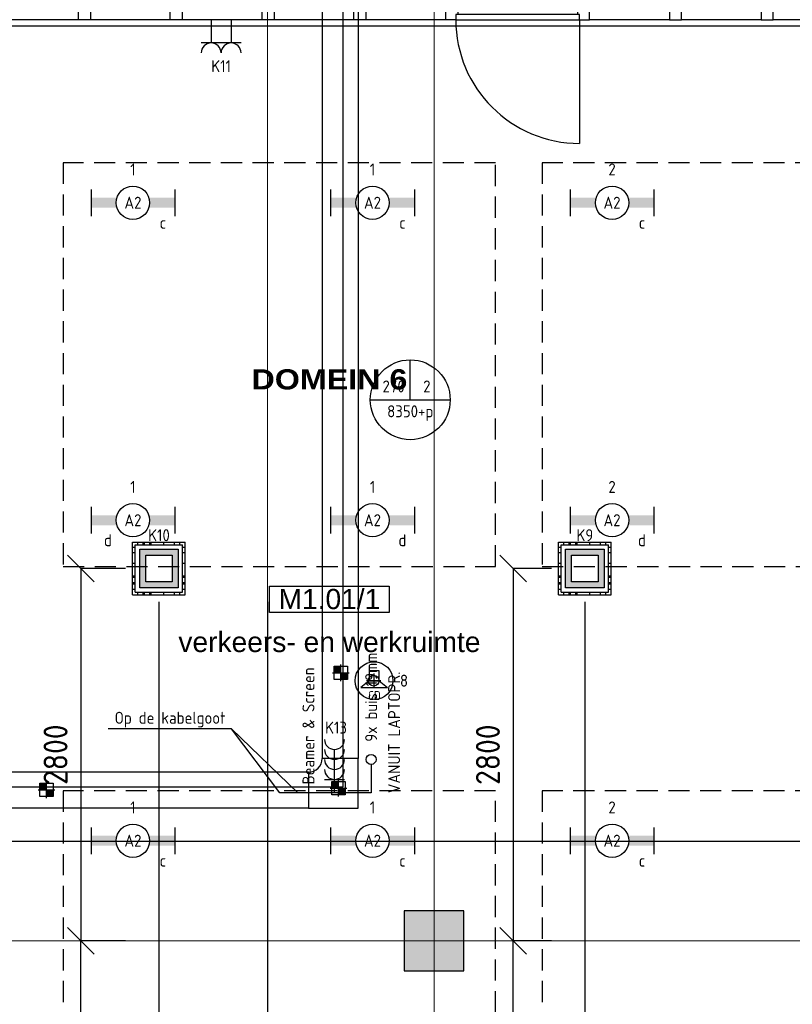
# Model space of a CAD drawing. Header units: millimetres. Extents: x -38031 to 110605, y -30229 to 92226.
# Tile 16 of 256: x 2496 to 8302, y 3024 to 10420. Entities that reach past the tile are written whole.
import ezdxf
from ezdxf.enums import TextEntityAlignment as Align

# ---------------------------------------------------------------- set-up
doc = ezdxf.new("R2010")
doc.units = ezdxf.units.MM
doc.header["$LTSCALE"] = 50
doc.set_wipeout_variables(frame=1)
doc.header["$PDMODE"] = 1
doc.linetypes.add('HIDDEN2', pattern=[4.7625, 3.175, -1.5875])
doc.linetypes.add('STYLE_07', pattern=[1.875, 0.625, -0.20828, 0.625, -0.20836, 0.06943, -0.13893])
for name, color, linetype in [('AB$1A---_ATTRIB035', 8, 'Continuous'), ('AL$1A---_ALGEMEEN', 8, 'Continuous'), ('AL------_MAATV', 200, 'Continuous'), ('AL------_MAATVOERING', 2, 'Continuous'), ('AL------_SPARING', 2, 'Continuous'), ('AM$1A---_ARCERING', 8, 'Continuous'), ('BOUWKUNDIG', 8, 'Continuous'), ('EB6421--_ATTRIB', 2, 'Continuous'), ('EL6131--_KG', 3, 'Continuous'), ('EL6132--', 3, 'Continuous'), ('EL6222--', 3, 'Continuous'), ('EL6311--', 3, 'Continuous'), ('EL6421--', 3, 'Continuous'), ('EL6511--', 3, 'Continuous'), ('EM6131--', 1, 'Continuous'), ('lengte voedingskabels', 3, 'Continuous'), ('LICHT_TEXT018', 1, 'Continuous'), ('versterkte strook', 7, 'Continuous'), ('Vloerdoos (2e)', 51, 'Continuous'), ('Vloerdoos (OUD)', 51, 'Continuous')]:
    doc.layers.add(name, color=color, linetype=linetype)
doc.layers.add('stramien', color=1, linetype='Continuous', lineweight=15)
doc.styles.add('Arial', font='ARIAL.TTF')
doc.styles.add('Arial Black', font='txt')
doc.styles.add('BURO-018', font='iso.shx', dxfattribs={"height": 90})
doc.styles.get("Standard").update_dxf_attribs({"font": 'iso.shx'})
doc.dimstyles.new('STABICAD', dxfattribs={"dimscale": 100, "dimtxt": 1.8, "dimasz": 2, "dimexe": 0, "dimexo": 2.5, "dimgap": 1.5, "dimtad": 0, "dimdec": 0, "dimrnd": 10, "dimzin": 0, "dimdsep": 46, "dimtxsty": 'Standard', "dimblk1": 'OBLIQUE', "dimblk2": 'OBLIQUE', "dimsah": 1, "dimcen": -3, "dimadec": 0, "dimazin": 0, "dimtfac": 1, "dimtdec": 0, "dimtofl": 0, "dimtmove": 2, "dimatfit": 3, "dimfxl": 0, "dimtvp": 1.055556, "dimtolj": 1, "dimtzin": 0, "dimarcsym": 0})

# ---------------------------------------------------------------- blocks, each defined once
blk = doc.blocks.new('_Oblique')
at = {"color": 0, "linetype": 'ByBlock', "lineweight": -2}
blk.add_line((-0.5, -0.5), (0.5, 0.5), dxfattribs=at)
blk = doc.blocks.new('*D184')
at = {"layer": 'AL------_MAATVOERING', "color": 0, "lineweight": -2}
for p, q in [((4357, 6048.4), (4357, -308.9)), ((6742.4, 6048.4), (6742.4, -308.9)), ((6742.4, -308.9), (4357, -308.9))]:
    blk.add_line(p, q, dxfattribs=at)
at = {"layer": 'Defpoints', "color": 0}
for p in [(4357, 6298.4), (6742.4, 6298.4), (4357, -308.9)]:
    blk.add_point(p, dxfattribs=at)
at = {"layer": 'AL------_MAATVOERING', "color": 0, "lineweight": -2, "xscale": 200, "yscale": 200, "zscale": 200, "rotation": 180}
blk.add_blockref('_Oblique', (4357, -308.9), dxfattribs=at)
at = {"layer": 'AL------_MAATVOERING', "color": 0, "lineweight": -2, "xscale": 200, "yscale": 200, "zscale": 200}
blk.add_blockref('_Oblique', (6742.4, -308.9), dxfattribs=at)
at = {"layer": 'AL------_MAATVOERING', "color": 0, "insert": (5549.7, -118.9), "char_height": 180, "attachment_point": 5}
blk.add_mtext('\\A1;2390', dxfattribs=at)
blk = doc.blocks.new('*D185')
at = {"layer": 'AL------_MAATVOERING', "color": 0, "lineweight": -2}
for p, q in [((3542.4, 6048.4), (3542.4, -308.9)), ((4357, 6048.4), (4357, -308.9)), ((3542.4, -308.9), (4357, -308.9))]:
    blk.add_line(p, q, dxfattribs=at)
at = {"layer": 'Defpoints', "color": 0}
for p in [(3542.4, 6298.4), (4357, 6298.4), (4357, -308.9)]:
    blk.add_point(p, dxfattribs=at)
at = {"layer": 'AL------_MAATVOERING', "color": 0, "lineweight": -2, "xscale": 200, "yscale": 200, "zscale": 200, "rotation": 180}
blk.add_blockref('_Oblique', (3542.4, -308.9), dxfattribs=at)
at = {"layer": 'AL------_MAATVOERING', "color": 0, "lineweight": -2, "xscale": 200, "yscale": 200, "zscale": 200}
blk.add_blockref('_Oblique', (4357, -308.9), dxfattribs=at)
at = {"layer": 'AL------_MAATVOERING', "color": 0, "insert": (3949.7, -118.9), "char_height": 180, "attachment_point": 5}
blk.add_mtext('\\A1;810', dxfattribs=at)
blk = doc.blocks.new('*D194')
at = {"layer": 'AL------_MAATVOERING', "color": 0, "lineweight": -2}
for p, q in [((6492.4, 3500), (6204.4, 3500)), ((6204.4, 1398.4), (6204.4, 3500)), ((6492.4, 1398.4), (6204.4, 1398.4))]:
    blk.add_line(p, q, dxfattribs=at)
at = {"layer": 'Defpoints', "color": 0}
for p in [(6204.4, 3500), (6742.4, 3500), (6742.4, 1398.4)]:
    blk.add_point(p, dxfattribs=at)
at = {"layer": 'AL------_MAATVOERING', "color": 0, "lineweight": -2, "xscale": 200, "yscale": 200, "zscale": 200}
for p, rotation in [((6204.4, 3500), 90), ((6204.4, 1398.4), 270)]:
    blk.add_blockref('_Oblique', p, dxfattribs=dict(at, rotation=rotation))
at = {"layer": 'AL------_MAATVOERING', "color": 0, "insert": (6014.4, 2449.2), "char_height": 180, "attachment_point": 5, "rotation": 90}
blk.add_mtext('\\A1;2100', dxfattribs=at)
blk = doc.blocks.new('*D195')
at = {"layer": 'AL------_MAATVOERING', "color": 0, "lineweight": -2}
for p, q in [((6492.4, 6298.4), (6204.4, 6298.4)), ((6204.4, 6298.4), (6204.4, 3500)), ((6492.4, 3500), (6204.4, 3500))]:
    blk.add_line(p, q, dxfattribs=at)
at = {"layer": 'Defpoints', "color": 0}
for p in [(6742.4, 6298.4), (6204.4, 3500), (6742.4, 3500)]:
    blk.add_point(p, dxfattribs=at)
at = {"layer": 'AL------_MAATVOERING', "color": 0, "lineweight": -2, "xscale": 200, "yscale": 200, "zscale": 200}
for p, rotation in [((6204.4, 6298.4), 90), ((6204.4, 3500), 270)]:
    blk.add_blockref('_Oblique', p, dxfattribs=dict(at, rotation=rotation))
at = {"layer": 'AL------_MAATVOERING', "color": 0, "insert": (6014.4, 4899.2), "char_height": 180, "attachment_point": 5, "rotation": 90}
blk.add_mtext('\\A1;2800', dxfattribs=at)
blk = doc.blocks.new('*D196')
at = {"layer": 'AL------_MAATVOERING', "color": 0, "lineweight": -2}
for p, q in [((3292.4, 3500), (2955.7, 3500)), ((2955.7, 998.4), (2955.7, 3500)), ((3292.4, 998.4), (2955.7, 998.4))]:
    blk.add_line(p, q, dxfattribs=at)
at = {"layer": 'Defpoints', "color": 0}
for p in [(2955.7, 3500), (3542.4, 3500), (3542.4, 998.4)]:
    blk.add_point(p, dxfattribs=at)
at = {"layer": 'AL------_MAATVOERING', "color": 0, "lineweight": -2, "xscale": 200, "yscale": 200, "zscale": 200}
for p, rotation in [((2955.7, 3500), 90), ((2955.7, 998.4), 270)]:
    blk.add_blockref('_Oblique', p, dxfattribs=dict(at, rotation=rotation))
at = {"layer": 'AL------_MAATVOERING', "color": 0, "insert": (2765.7, 2249.2), "char_height": 180, "attachment_point": 5, "rotation": 90}
blk.add_mtext('\\A1;2500', dxfattribs=at)
blk = doc.blocks.new('*D197')
at = {"layer": 'AL------_MAATVOERING', "color": 0, "lineweight": -2}
for p, q in [((3292.4, 6298.4), (2955.7, 6298.4)), ((2955.7, 6298.4), (2955.7, 3500)), ((3292.4, 3500), (2955.7, 3500))]:
    blk.add_line(p, q, dxfattribs=at)
at = {"layer": 'Defpoints', "color": 0}
for p in [(3542.4, 6298.4), (2955.7, 3500), (3542.4, 3500)]:
    blk.add_point(p, dxfattribs=at)
at = {"layer": 'AL------_MAATVOERING', "color": 0, "lineweight": -2, "xscale": 200, "yscale": 200, "zscale": 200}
for p, rotation in [((2955.7, 6298.4), 90), ((2955.7, 3500), 270)]:
    blk.add_blockref('_Oblique', p, dxfattribs=dict(at, rotation=rotation))
at = {"layer": 'AL------_MAATVOERING', "color": 0, "insert": (2765.7, 4899.2), "char_height": 180, "attachment_point": 5, "rotation": 90}
blk.add_mtext('\\A1;2800', dxfattribs=at)
blk = doc.blocks.new('1115B6630')
at = {"color": 0}
for p, q in [((-6.3, 2), (-6.3, -2)), ((6.3, 2), (6.3, -2))]:
    blk.add_line(p, q, dxfattribs=at)
at = {"color": 0, "linetype": 'Continuous'}
blk.add_circle((0, 0), 2.5, dxfattribs=at)
at = {"color": 0}
for points in [[(-2.5, 0.75), (-6.3, 0.75), (-2.5, -0.75), (-6.3, -0.75)], [(2.5, 0.75), (6.3, 0.75), (2.5, -0.75), (6.3, -0.75)]]:
    blk.add_solid(points, dxfattribs=at)
at = {"color": 0, "linetype": 'Continuous', "style": 'BURO-018'}
for tag, p in [('E_GKAST', (0, 8)), ('E_GROEP', (0, 5)), ('E_SGROEP', (4.5, 5)), ('E_ARMCODE', (0, 0)), ('E_SLET', (4.5, -3))]:
    blk.add_attdef(tag, text='', height=1.8, dxfattribs=at).set_placement(p, align=Align.MIDDLE)
blk = doc.blocks.new('E00414')
at = {"color": 0, "linetype": 'Continuous'}
for p, q in [((-2.9, -2.9), (-2.9, 2.9)), ((-2.9, 2.9), (2.9, 2.9)), ((-2, 2), (2, 2)), ((-2, -2), (-2, 2)), ((2, 2), (2, -2)), ((2.9, 2.9), (2.9, -2.9)), ((2.9, -2.9), (-2.9, -2.9)), ((2, -2), (-2, -2))]:
    blk.add_line(p, q, dxfattribs=at)
at = {"color": 0}
for points in [[(-2.9, 2.9), (2.9, 2.9), (-2, 2), (2, 2)], [(-2, -2), (-2.9, -2.9), (-2, 2), (-2.9, 2.9)], [(2, 2), (2.9, 2.9), (2, -2), (2.9, -2.9)], [(2, -2), (2.9, -2.9), (-2, -2), (-2.9, -2.9)]]:
    blk.add_solid(points, dxfattribs=at)
at = {"color": 0, "linetype": 'Continuous', "style": 'BURO-018'}
for tag, p in [('E_GKAST', (0, 8)), ('E_GROEP', (0, 5)), ('E_SGROEP', (4.5, 5))]:
    blk.add_attdef(tag, text='', height=1.8, dxfattribs=at).set_placement(p, align=Align.MIDDLE)
at = {"color": 0, "linetype": 'Continuous', "style": 'BURO-018', "flags": 1}
for tag, p in [('E_VERMCODE', (13, 5)), ('E_MATCODE', (0, 0))]:
    blk.add_attdef(tag, text='', height=1.8, dxfattribs=at).set_placement(p, align=Align.MIDDLE)
blk = doc.blocks.new('E00126')
at = {"color": 0, "linetype": 'Continuous'}
for p, q in [((-3, 4.5), (3, 4.5)), ((-1.5, 1), (-1.5, 4.5)), ((1.5, 1), (1.5, 4.5))]:
    blk.add_line(p, q, dxfattribs=at)
for centre in [(-1.5, 6), (1.5, 6)]:
    blk.add_arc(centre, 1.5, 180, 0, dxfattribs=at)
at = {"color": 0, "linetype": 'Continuous', "style": 'BURO-018'}
for tag, p in [('E_GKAST', (0, 11.5)), ('E_GROEP', (0, 8.5)), ('E_SGROEP', (4.5, 8.5))]:
    blk.add_attdef(tag, text='', height=1.8, dxfattribs=at).set_placement(p, align=Align.MIDDLE)
at = {"color": 0, "linetype": 'Continuous', "style": 'BURO-018', "flags": 1}
for tag, p in [('E_VERMCODE', (13, 8.5)), ('E_MATCODE', (0, 0))]:
    blk.add_attdef(tag, text='', height=1.8, dxfattribs=at).set_placement(p, align=Align.MIDDLE)
blk = doc.blocks.new('E00103')
at = {"color": 0, "linetype": 'Continuous'}
for p, q in [((0, 6), (0, 12)), ((-6, 6), (6, 6))]:
    blk.add_line(p, q, dxfattribs=at)
blk.add_circle((0, 6), 6, dxfattribs=at)
at = {"color": 0, "linetype": 'Continuous', "style": 'BURO-018'}
for tag, p in [('E_TEXT1', (-2.5, 8)), ('E_TEXT3', (2.5, 8)), ('E_TEXT6', (0, 4))]:
    blk.add_attdef(tag, text='', height=1.8, dxfattribs=at).set_placement(p, align=Align.MIDDLE)
blk = doc.blocks.new('E-GK-GTC-10E3C')
at = {"color": 0, "linetype": 'Continuous'}
for p, q in [((-0.5, 135), (0.5, 135)), ((-0.5, -135), (0.5, -135))]:
    blk.add_line(p, q, dxfattribs=at)
blk = doc.blocks.new('E00497')
at = {"color": 0}
for p, q in [((0, 0.75), (1, 2)), ((1, -2), (1, 2)), ((0, 0.75), (-1.5, 0.75)), ((0, -0.75), (0, 0.75)), ((-1.5, -0.75), (0, -0.75)), ((0, -0.75), (1, -2))]:
    blk.add_line(p, q, dxfattribs=at)
blk.add_line((-1.5, 0.75), (-1.5, -0.75))
blk.add_circle((0, 0), 2.84, dxfattribs=at)
at = {"color": 0, "linetype": 'Continuous', "style": 'BURO-018'}
blk.add_attdef('E_TEXT1', text='', height=1.8, dxfattribs=at).set_placement((0, 4.5), align=Align.MIDDLE)
at = {"color": 0, "linetype": 'Continuous', "style": 'BURO-018', "flags": 1}
blk.add_attdef('E_MATCODE', text='', height=1.8, dxfattribs=at).set_placement((0, 0), align=Align.MIDDLE)
blk = doc.blocks.new('E-GK-BS-1-10E676767')
at = {"color": 0, "linetype": 'Continuous'}
for p, q in [((135, 238), (-135, 238)), ((135, -135), (135, 238)), ((-238, 135), (-238, -135)), ((-238, -135), (135, -135))]:
    blk.add_line(p, q, dxfattribs=at)
blk.add_arc((-238, 238), 103, 270, 0, dxfattribs=at)
blk = doc.blocks.new('Centraaldoos')
at = {"color": 1, "linetype": 'Continuous'}
for p, q in [((-2, 0), (2, 0)), ((0, -2), (0, 2))]:
    blk.add_line(p, q, dxfattribs=at)
at = {"color": 0, "linetype": 'Continuous'}
blk.add_circle((0, 0), 1.5, dxfattribs=at)
at = {"color": 0, "linetype": 'Continuous', "style": 'BURO-018'}
blk.add_attdef('AL_POSNR', text='', height=1.8, dxfattribs=at).set_placement((0, 3), align=Align.CENTER)
at = {"color": 0, "linetype": 'Continuous', "style": 'BURO-018', "flags": 1}
blk.add_attdef('AL_OMS', (0, 0), '', height=1.8, dxfattribs=at)
at = {"layer": 'AL------_MAATV', "style": 'BURO-018'}
blk.add_text('CD', height=2.531, rotation=180, dxfattribs=at).set_placement((1.61, 5.48))
blk = doc.blocks.new('Sparing 100x100')
at = {"color": 1, "linetype": 'Continuous'}
for p, q in [((-2.5, 0), (2.5, 0)), ((0, -2.5), (0, 2.5))]:
    blk.add_line(p, q, dxfattribs=at)
at = {"color": 0, "linetype": 'Continuous'}
for p, q in [((-2, 2), (2, 2)), ((-2, -2), (-2, 2)), ((2, 2), (2, -2)), ((2, -2), (-2, -2))]:
    blk.add_line(p, q, dxfattribs=at)
for points in [[(-2, 2), (0, 2), (-2, 0), (0, 0)], [(0, 0), (2, 0), (0, -2), (2, -2)]]:
    blk.add_solid(points, dxfattribs=at)
at = {"color": 0, "linetype": 'Continuous', "style": 'BURO-018'}
blk.add_attdef('AL_POSNR', text='', height=1.8, dxfattribs=at).set_placement((0, 3), align=Align.CENTER)
at = {"color": 0, "linetype": 'Continuous', "style": 'BURO-018', "flags": 1}
blk.add_attdef('AL_OMS', (0, 0), '', height=1.8, dxfattribs=at)
blk = doc.blocks.new('VLOERDOOS (2e)')
at = {"layer": 'Vloerdoos (OUD)'}
for p, q in [((0, 395), (395, 395)), ((0, 395), (0, 0)), ((20, 375), (20, 20)), ((20, 375), (375, 375)), ((40, 375), (40, 395)), ((80, 375), (80, 395)), ((90, 375), (90, 395)), ((130, 375), (130, 395)), ((140, 375), (140, 395)), ((235, 375), (235, 395)), ((315, 375), (315, 395)), ((355, 375), (355, 395)), ((375, 375), (375, 20)), ((395, 395), (395, 0)), ((0, 355), (20, 355)), ((0, 315), (20, 315)), ((0, 305), (20, 305)), ((375, 355), (395, 355)), ((375, 315), (395, 315)), ((375, 305), (395, 305)), ((0, 265), (20, 265)), ((0, 255), (20, 255)), ((375, 265), (395, 265)), ((375, 255), (395, 255)), ((0, 160), (20, 160)), ((375, 160), (395, 160)), ((0, 80), (20, 80)), ((375, 80), (395, 80)), ((0, 40), (20, 40)), ((0, 0), (395, 0)), ((20, 20), (375, 20)), ((40, 0), (40, 20)), ((80, 0), (80, 20)), ((90, 0), (90, 20)), ((130, 0), (130, 20)), ((140, 0), (140, 20)), ((235, 0), (235, 20)), ((315, 0), (315, 20)), ((355, 0), (355, 20)), ((375, 40), (395, 40))]:
    blk.add_line(p, q, dxfattribs=at)
blk = doc.blocks.new('ruimtenummer')
at = {"layer": 'AL$1A---_ALGEMEEN', "color": 0, "flags": 1}
for tag, p in [('peil', (-450, -397.1)), ('onderdeel', (-450, -669.8))]:
    blk.add_attdef(tag, p, '', height=151.5, dxfattribs=at)
at = {"color": 0}
blk.add_wipeout([(-450, 100), (450, 100), (450, -100), (-450, -100)], dxfattribs=at).dxf.layer = 'AL$1A---_ALGEMEEN'
at = {"layer": 'AL$1A---_ALGEMEEN', "color": 0}
blk.add_lwpolyline([(-450, 100), (450, 100), (450, -100), (-450, -100)], close=True, dxfattribs=at)
at = {"layer": 'AL$1A---_ALGEMEEN', "color": 0, "style": 'Arial'}
blk.add_attdef('ruimtenummer', text='', height=151.5, dxfattribs=at).set_placement((0, 78), align=Align.TOP_CENTER)
blk = doc.blocks.new('tekst 9 pts')
at = {"layer": 'AL$1A---_ALGEMEEN', "color": 0, "style": 'Arial Black'}
blk.add_attdef('naam_ruimte', text='', height=151.5, dxfattribs=at).set_placement((0, -81.3), align=Align.TOP_CENTER)
at = {"layer": 'AL$1A---_ALGEMEEN', "color": 0, "flags": 1}
for tag, p in [('oppervlakte', (-335, -1162.1)), ('stramiennummer', (-335, -1434.9))]:
    blk.add_attdef(tag, p, '', height=151.5, dxfattribs=at)
blk = doc.blocks.new('tekst 12 pts')
at = {"layer": 'AL$1A---_ALGEMEEN', "color": 0, "style": 'Arial'}
blk.add_attdef('naam_ruimte', text='', height=151.5, dxfattribs=at).set_placement((0, -41.1), align=Align.TOP_CENTER)
at = {"layer": 'AL$1A---_ALGEMEEN', "color": 0, "flags": 1}
for tag, p in [('oppervlakte', (-264.6, -1003)), ('stramiennummer', (-264.6, -1275.7))]:
    blk.add_attdef(tag, p, '', height=151.5, dxfattribs=at)
blk = doc.blocks.new('32x_hout-mk 836-p')
at = {"layer": 'AL$1A---_ALGEMEEN', "color": 0}
for points in [[(-6751, 0), (-3391, 0), (-3391, -139), (-6751, -139)], [(-2311, 0), (0, 0), (0, -139), (-2311, -139)]]:
    blk.add_lwpolyline(points, close=True, dxfattribs=at)
at = {"color": 0}
for points in [[(-6151, 0), (-6061, 0), (-6061, -139), (-6151, -139)], [(-5461, 0), (-5371, 0), (-5371, -139), (-5461, -139)], [(-4771, 0), (-4681, 0), (-4681, -139), (-4771, -139)], [(-4081, 0), (-3991, 0), (-3991, -139), (-4081, -139)], [(-3391, 0), (-3301, 0), (-3301, -139), (-3391, -139)], [(-2401, -139), (-2311, -139), (-2311, 0), (-2401, 0)], [(-1711, -139), (-1621, -139), (-1621, 0), (-1711, 0)], [(-1021, -139), (-931, -139), (-931, 0), (-1021, 0)]]:
    blk.add_wipeout(points, dxfattribs=at).dxf.layer = 'AL$1A---_ALGEMEEN'
at = {"layer": 'AL$1A---_ALGEMEEN', "color": 0}
for points in [[(-6151, 0), (-6061, 0), (-6061, -139), (-6151, -139)], [(-5461, 0), (-5371, 0), (-5371, -139), (-5461, -139)], [(-4771, 0), (-4681, 0), (-4681, -139), (-4771, -139)], [(-4081, 0), (-3991, 0), (-3991, -139), (-4081, -139)], [(-3391, 0), (-3301, 0), (-3301, -139), (-3391, -139)], [(-2401, -139), (-2311, -139), (-2311, 0), (-2401, 0)], [(-1711, -139), (-1621, -139), (-1621, 0), (-1711, 0)], [(-1021, -139), (-931, -139), (-931, 0), (-1021, 0)]]:
    blk.add_lwpolyline(points, close=True, dxfattribs=at)
at = {"color": 0}
blk.add_wipeout([(-3316, -139), (-2386, -139), (-2386, -99), (-3316, -99)], dxfattribs=at).dxf.layer = 'AL$1A---_ALGEMEEN'
at = {"layer": 'AL$1A---_ALGEMEEN', "color": 0}
blk.add_line((-2386, -139), (-2386, -1069), dxfattribs=at)
blk.add_lwpolyline([(-3316, -139), (-2386, -139), (-2386, -99), (-3316, -99)], close=True, dxfattribs=at)
blk.add_arc((-2386, -139), 930, 180, 270, dxfattribs=at)
blk = doc.blocks.new('200254 W 211 30-06-2008')
at = {"layer": 'AM$1A---_ARCERING', "linetype": 'Continuous', "lineweight": 0}
blk.add_hatch(color=256, dxfattribs=at).paths.add_polyline_path([(19142.43, 3081.45), (19151.43, 3081.45), (19151.43, 3090.45), (19142.43, 3090.45)])
at = {"layer": 'AL$1A---_ALGEMEEN'}
blk.add_lwpolyline([(19142.43, 3081.45), (19151.43, 3081.45), (19151.43, 3090.45), (19142.43, 3090.45)], close=True, dxfattribs=at)
at = {"layer": 'stramien', "linetype": 'STYLE_07', "ltscale": 50}
blk.add_line((18923.73, 3085.95), (21069.72, 3085.95), dxfattribs=at)
at = {"layer": 'AL$1A---_ALGEMEEN', "xscale": 0.02, "yscale": 0.02, "zscale": 0.02}
blk.add_blockref('32x_hout-mk 836-p', (19216.53, 3227.13), dxfattribs=at)
at = {"layer": 'AL$1A---_ALGEMEEN'}
ref = blk.add_blockref('tekst 9 pts', (19131.22, 3173.46), dxfattribs=dict(at, xscale=0.02, yscale=0.02, zscale=0.02))
ref.add_attrib('naam_ruimte', 'DOMEIN 6', dxfattribs={"layer": 'AB$1A---_ATTRIB035', "height": 3.03, "style": 'Arial Black'}).set_placement((19131.22, 3171.83), align=Align.TOP_CENTER)
ref = blk.add_blockref('ruimtenummer', (19131.22, 3137.27), dxfattribs=dict(at, xscale=0.02, yscale=0.02, zscale=0.02))
ref.add_attrib('ruimtenummer', 'M1.01/1', dxfattribs={"layer": 'AB$1A---_ATTRIB035', "height": 3.03, "style": 'Arial'}).set_placement((19131.22, 3138.83), align=Align.TOP_CENTER)
ref = blk.add_blockref('tekst 12 pts', (19131.22, 3133.21), dxfattribs=dict(at, xscale=-0.02, yscale=0.02, zscale=0.02))
ref.add_attrib('naam_ruimte', 'verkeers- en werkruimte', dxfattribs={"layer": 'AB$1A---_ATTRIB035', "height": 3.0305, "style": 'Arial'}).set_placement((19131.22, 3132.38), align=Align.TOP_CENTER)
blk.add_lwpolyline([(19014.31, 3111.95), (19000.21, 3111.95), (19000.21, 3036.95), (19107.21, 3036.95), (19107.21, 3048.95), (19215.21, 3048.95), (19215.21, 3060.95), (19293.43, 3060.95), (19293.43, 3296.86), (19291.65, 3296.86), (19291.65, 3307.22), (19293.43, 3307.22), (19293.43, 3425.06), (19244.95, 3425.06), (19244.95, 3335.13), (19242.05, 3335.13), (19234.33, 3335.13), (19219.33, 3335.13), (19219.33, 3223.35), (19014.31, 3223.35)], close=True, dxfattribs=at)
at = {"layer": 'stramien', "linetype": 'STYLE_07', "ltscale": 50}
for p, q in [((19121.89, 2695.43), (19121.89, 4240.03)), ((19146.95, 2737.41), (19146.95, 3316.41))]:
    blk.add_line(p, q, dxfattribs=at)
blk = doc.blocks.new('E00128')
at = {"color": 0, "linetype": 'Continuous'}
blk.add_line((0, 5.25), (0, 1), dxfattribs=at)
blk.add_circle((0, 6), 0.75, dxfattribs=at)
at = {"color": 7, "style": 'BURO-018'}
blk.add_attdef('E_TEXT1', text='', height=1.8, dxfattribs=at).set_placement((0, 9), align=Align.MIDDLE)
at = {"color": 0, "linetype": 'Continuous', "style": 'BURO-018', "flags": 1}
blk.add_attdef('E_MATCODE', text='', height=1.8, dxfattribs=at).set_placement((0, 0), align=Align.MIDDLE)
blk = doc.blocks.new('111304L')
at = {"color": 0, "linetype": 'Continuous'}
for p, q in [((0, 1), (0, 7.5)), ((-1.5, 3), (1.5, 3))]:
    blk.add_line(p, q, dxfattribs=at)
for centre in [(0, 9), (0, 7.5), (0, 6), (0, 4.5)]:
    blk.add_arc(centre, 1.5, 180, 0, dxfattribs=at)
at = {"color": 0, "linetype": 'Continuous', "style": 'BURO-018'}
for tag, p in [('E_GKAST', (0, 14.5)), ('E_GROEP', (0, 11.5)), ('E_SGROEP', (4.5, 11.5)), ('E_SLET1', (3.5, 8.5))]:
    blk.add_attdef(tag, text='', height=1.8, dxfattribs=at).set_placement(p, align=Align.MIDDLE)
at = {"color": 0, "linetype": 'Continuous', "style": 'BURO-018', "flags": 1}
blk.add_attdef('E_MATCODE', text='', height=1.8, dxfattribs=at).set_placement((0, 0), align=Align.MIDDLE)

msp = doc.modelspace()

# ---------------------------------------------------------------- block references
at = {"layer": 'BOUWKUNDIG', "xscale": 50, "yscale": 50, "zscale": 50}
msp.add_blockref('200254 W 211 30-06-2008', (-951737.5, -150797.3), dxfattribs=at)

# ---------------------------------------------------------------- next in the draw order: linework, layer by layer
at = {"layer": 'EL6222--', "color": 1}
msp.add_lwpolyline([(5136.7, 4613.8), (4861.7, 4613.8), (4451.3, 4613.8), (4086.5, 5094.1)], dxfattribs=at)
at = {"layer": 'EL6311--', "color": 1}
msp.add_lwpolyline([(4086.5, 5094.1), (3160.9, 5094.1)], dxfattribs=at)
at = {"layer": 'EL6511--', "color": 1}
msp.add_lwpolyline([(5136.7, 4613.8), (4586.8, 4613.8), (4086.5, 5094.1)], dxfattribs=at)
at = {"layer": 'lengte voedingskabels'}
msp.add_lwpolyline([(13005.1, 18172.5), (12726.9, 18172.5), (12726.9, 15466), (4924.5, 15466), (4924.5, 4655.9), (-3663.6, 4655.9), (-3663.6, 3151.9), (-3885.6, 3151.9)], dxfattribs=at)
at = {"layer": 'LICHT_TEXT018', "linetype": 'HIDDEN2'}
for points in [[(2822, 6313.2), (6072, 6313.2), (6072, 9345.1), (2822, 9345.1)], [(6422, 6313.2), (9672, 6313.2), (9672, 9345.1), (6422, 9345.1)], [(2822, 1536.4), (6072, 1536.4), (6072, 4628.5), (2822, 4628.5)], [(6422, 1536.4), (9672, 1536.4), (9672, 4628.5), (6422, 4628.5)]]:
    msp.add_lwpolyline(points, close=True, dxfattribs=at)
at = {"layer": 'versterkte strook'}
msp.add_line((-4181.9, 4250), (14345.1, 4250), dxfattribs=at)

# ---------------------------------------------------------------- next in the draw order: block references
at = {"layer": 'AL------_SPARING', "xscale": 25, "yscale": 25, "zscale": 25}
for p in [(4909.3, 5513.9), (2697.8, 4635.4), (4891.1, 4647.4)]:
    msp.add_blockref('Sparing 100x100', p, dxfattribs=at)
at = {"layer": 'AL------_SPARING', "xscale": 26.66666666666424, "yscale": 26.66666666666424, "zscale": 26.66666666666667, "rotation": 180}
msp.add_blockref('Centraaldoos', (5156.4, 5455.1), dxfattribs=at)
at = {"layer": 'EL6131--_KG'}
for p, xscale, rotation in [((4904.3, 10027.7), 10312.9336267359, 269.9999999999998), ((609.5, 4633.2), 8113.751332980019, 179.9999999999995)]:
    msp.add_blockref('E-GK-GTC-10E3C', p, dxfattribs=dict(at, xscale=xscale, rotation=rotation))
at = {"layer": 'EL6131--_KG', "rotation": 359.9999999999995}
msp.add_blockref('E-GK-BS-1-10E676767', (4904.3, 4633.2), dxfattribs=at)
at = {"layer": 'EL6132--'}
ref = msp.add_blockref('E00128', (5136.7, 4563.8), dxfattribs=dict(at, xscale=50, yscale=50, zscale=50, rotation=359.9999999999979))
ref.add_attrib('E_TEXT1', '9x buis 19mm', dxfattribs={"layer": '0', "color": 1, "height": 90, "rotation": 90, "style": 'BURO-018'}).set_placement((5136.7, 5331.1), align=Align.MIDDLE)
at = {"layer": 'EL6222--'}
ref = msp.add_blockref('E00126', (4009.6, 10470), dxfattribs=dict(at, xscale=50, yscale=50, zscale=50, rotation=180))
ref.add_attrib('E_GROEP', 'K11', dxfattribs={"layer": '0', "color": 1, "linetype": 'Continuous', "height": 90, "style": 'BURO-018'}).set_placement((4009.6, 10071.1), align=Align.MIDDLE)
ref = msp.add_blockref('E00414', (3543, 6298), dxfattribs=dict(at, xscale=50, yscale=50, zscale=50))
ref.add_attrib('E_GROEP', 'K10', dxfattribs={"layer": '0', "color": 1, "linetype": 'Continuous', "height": 90, "style": 'BURO-018'}).set_placement((3543, 6548), align=Align.MIDDLE)
ref = msp.add_blockref('E00414', (6743, 6298), dxfattribs=dict(at, xscale=50, yscale=50, zscale=50))
ref.add_attrib('E_GROEP', 'K9', dxfattribs={"layer": '0', "color": 1, "linetype": 'Continuous', "height": 90, "style": 'BURO-018'}).set_placement((6743, 6548), align=Align.MIDDLE)
at = {"layer": 'EL6311--'}
ref = msp.add_blockref('1115B6630', (3347, 9045.1), dxfattribs=dict(at, xscale=50, yscale=50, zscale=50))
ref.add_attrib('E_ARMCODE', 'A2', dxfattribs={"layer": '0', "color": 1, "linetype": 'Continuous', "height": 90, "style": 'BURO-018'}).set_placement((3347, 9045.1), align=Align.MIDDLE)
ref.add_attrib('E_SLET', 'c', dxfattribs={"layer": '0', "color": 1, "linetype": 'Continuous', "height": 90, "style": 'BURO-018'}).set_placement((3572, 8895.1), align=Align.MIDDLE)
ref.add_attrib('E_GROEP', '1', dxfattribs={"layer": '0', "color": 1, "linetype": 'Continuous', "height": 90, "style": 'BURO-018'}).set_placement((3347, 9295.1), align=Align.MIDDLE)
ref = msp.add_blockref('1115B6630', (5147, 9045.1), dxfattribs=dict(at, xscale=50, yscale=50, zscale=50))
ref.add_attrib('E_ARMCODE', 'A2', dxfattribs={"layer": '0', "color": 1, "linetype": 'Continuous', "height": 90, "style": 'BURO-018'}).set_placement((5147, 9045.1), align=Align.MIDDLE)
ref.add_attrib('E_SLET', 'c', dxfattribs={"layer": '0', "color": 1, "linetype": 'Continuous', "height": 90, "style": 'BURO-018'}).set_placement((5372, 8895.1), align=Align.MIDDLE)
ref.add_attrib('E_GROEP', '1', dxfattribs={"layer": '0', "color": 1, "linetype": 'Continuous', "height": 90, "style": 'BURO-018'}).set_placement((5147, 9295.1), align=Align.MIDDLE)
ref = msp.add_blockref('1115B6630', (6947, 9045.1), dxfattribs=dict(at, xscale=50, yscale=50, zscale=50))
ref.add_attrib('E_ARMCODE', 'A2', dxfattribs={"layer": '0', "color": 1, "linetype": 'Continuous', "height": 90, "style": 'BURO-018'}).set_placement((6947, 9045.1), align=Align.MIDDLE)
ref.add_attrib('E_SLET', 'c', dxfattribs={"layer": '0', "color": 1, "linetype": 'Continuous', "height": 90, "style": 'BURO-018'}).set_placement((7172, 8895.1), align=Align.MIDDLE)
ref.add_attrib('E_GROEP', '2', dxfattribs={"layer": '0', "color": 1, "linetype": 'Continuous', "height": 90, "style": 'BURO-018'}).set_placement((6947, 9295.1), align=Align.MIDDLE)
ref = msp.add_blockref('1115B6630', (3347, 6660.3), dxfattribs=dict(at, xscale=50, yscale=50, zscale=50))
ref.add_attrib('E_ARMCODE', 'A2', dxfattribs={"layer": '0', "color": 1, "linetype": 'Continuous', "height": 90, "style": 'BURO-018'}).set_placement((3347, 6660.3), align=Align.MIDDLE)
ref.add_attrib('E_SLET', 'd', dxfattribs={"layer": '0', "color": 1, "linetype": 'Continuous', "height": 90, "style": 'BURO-018'}).set_placement((3159.3, 6510.3), align=Align.MIDDLE)
ref.add_attrib('E_GROEP', '1', dxfattribs={"layer": '0', "color": 1, "linetype": 'Continuous', "height": 90, "style": 'BURO-018'}).set_placement((3347, 6910.3), align=Align.MIDDLE)
ref = msp.add_blockref('1115B6630', (5147, 6660.3), dxfattribs=dict(at, xscale=50, yscale=50, zscale=50))
ref.add_attrib('E_ARMCODE', 'A2', dxfattribs={"layer": '0', "color": 1, "linetype": 'Continuous', "height": 90, "style": 'BURO-018'}).set_placement((5147, 6660.3), align=Align.MIDDLE)
ref.add_attrib('E_SLET', 'd', dxfattribs={"layer": '0', "color": 1, "linetype": 'Continuous', "height": 90, "style": 'BURO-018'}).set_placement((5372, 6510.3), align=Align.MIDDLE)
ref.add_attrib('E_GROEP', '1', dxfattribs={"layer": '0', "color": 1, "linetype": 'Continuous', "height": 90, "style": 'BURO-018'}).set_placement((5147, 6910.3), align=Align.MIDDLE)
ref = msp.add_blockref('1115B6630', (6947, 6660.3), dxfattribs=dict(at, xscale=50, yscale=50, zscale=50))
ref.add_attrib('E_ARMCODE', 'A2', dxfattribs={"layer": '0', "color": 1, "linetype": 'Continuous', "height": 90, "style": 'BURO-018'}).set_placement((6947, 6660.3), align=Align.MIDDLE)
ref.add_attrib('E_SLET', 'd', dxfattribs={"layer": '0', "color": 1, "linetype": 'Continuous', "height": 90, "style": 'BURO-018'}).set_placement((7172, 6510.3), align=Align.MIDDLE)
ref.add_attrib('E_GROEP', '2', dxfattribs={"layer": '0', "color": 1, "linetype": 'Continuous', "height": 90, "style": 'BURO-018'}).set_placement((6947, 6910.3), align=Align.MIDDLE)
ref = msp.add_blockref('111304L', (4861.7, 4563.8), dxfattribs=dict(at, xscale=50, yscale=50, zscale=50))
ref.add_attrib('E_GROEP', 'K13', dxfattribs={"layer": '0', "color": 1, "linetype": 'Continuous', "height": 90, "style": 'BURO-018'}).set_placement((4873.2, 5102.7), align=Align.MIDDLE)
ref = msp.add_blockref('1115B6630', (3347, 4253.2), dxfattribs=dict(at, xscale=50, yscale=50, zscale=50))
ref.add_attrib('E_ARMCODE', 'A2', dxfattribs={"layer": '0', "color": 1, "linetype": 'Continuous', "height": 90, "style": 'BURO-018'}).set_placement((3347, 4253.2), align=Align.MIDDLE)
ref.add_attrib('E_SLET', 'c', dxfattribs={"layer": '0', "color": 1, "linetype": 'Continuous', "height": 90, "style": 'BURO-018'}).set_placement((3572, 4103.2), align=Align.MIDDLE)
ref.add_attrib('E_GROEP', '1', dxfattribs={"layer": '0', "color": 1, "linetype": 'Continuous', "height": 90, "style": 'BURO-018'}).set_placement((3347, 4503.2), align=Align.MIDDLE)
ref = msp.add_blockref('1115B6630', (5147, 4253.2), dxfattribs=dict(at, xscale=50, yscale=50, zscale=50))
ref.add_attrib('E_ARMCODE', 'A2', dxfattribs={"layer": '0', "color": 1, "linetype": 'Continuous', "height": 90, "style": 'BURO-018'}).set_placement((5147, 4253.2), align=Align.MIDDLE)
ref.add_attrib('E_SLET', 'c', dxfattribs={"layer": '0', "color": 1, "linetype": 'Continuous', "height": 90, "style": 'BURO-018'}).set_placement((5372, 4103.2), align=Align.MIDDLE)
ref.add_attrib('E_GROEP', '1', dxfattribs={"layer": '0', "color": 1, "linetype": 'Continuous', "height": 90, "style": 'BURO-018'}).set_placement((5147, 4503.2), align=Align.MIDDLE)
ref = msp.add_blockref('1115B6630', (6947, 4253.2), dxfattribs=dict(at, xscale=50, yscale=50, zscale=50))
ref.add_attrib('E_ARMCODE', 'A2', dxfattribs={"layer": '0', "color": 1, "linetype": 'Continuous', "height": 90, "style": 'BURO-018'}).set_placement((6947, 4253.2), align=Align.MIDDLE)
ref.add_attrib('E_SLET', 'c', dxfattribs={"layer": '0', "color": 1, "linetype": 'Continuous', "height": 90, "style": 'BURO-018'}).set_placement((7172, 4103.2), align=Align.MIDDLE)
ref.add_attrib('E_GROEP', '2', dxfattribs={"layer": '0', "color": 1, "linetype": 'Continuous', "height": 90, "style": 'BURO-018'}).set_placement((6947, 4503.2), align=Align.MIDDLE)
at = {"layer": 'EL6421--', "linetype": 'HIDDEN2'}
ref = msp.add_blockref('E00497', (5158.9, 5455.1), dxfattribs=dict(at, xscale=50, yscale=50, zscale=50, rotation=270))
ref.add_attrib('E_TEXT1', '8', dxfattribs={"layer": 'EB6421--_ATTRIB', "color": 1, "linetype": 'Continuous', "height": 90, "style": 'BURO-018'}).set_placement((5383.9, 5455.1), align=Align.MIDDLE)
at = {"layer": 'EM6131--'}
ref = msp.add_blockref('E00103', (5430.8, 7265), dxfattribs=dict(at, xscale=50, yscale=50, zscale=50))
ref.add_attrib('E_TEXT1', '270', dxfattribs={"layer": '0', "color": 1, "linetype": 'Continuous', "height": 90, "style": 'BURO-018'}).set_placement((5305.8, 7665), align=Align.MIDDLE)
ref.add_attrib('E_TEXT3', '2', dxfattribs={"layer": '0', "color": 1, "linetype": 'Continuous', "height": 90, "style": 'BURO-018'}).set_placement((5555.8, 7665), align=Align.MIDDLE)
ref.add_attrib('E_TEXT6', '8350+p', dxfattribs={"layer": '0', "color": 1, "linetype": 'Continuous', "height": 90, "style": 'BURO-018'}).set_placement((5430.8, 7465), align=Align.MIDDLE)
at = {"layer": 'Vloerdoos (2e)', "rotation": 90}
for p in [(3739.3, 6100.5), (6939.3, 6100.5)]:
    msp.add_blockref('VLOERDOOS (2e)', p, dxfattribs=at)

# ---------------------------------------------------------------- next in the draw order: texts
at = {"layer": 'EL6132--', "color": 1}
for s, p in [('Beamer & Screen', (4710.9, 4675.4)), ('VANUIT LAPTOPR.', (5354.7, 4609.5))]:
    msp.add_text(s, height=90, rotation=90, dxfattribs=at).set_placement(p)
msp.add_text('Op de kabelgoot', height=90, dxfattribs=at).set_placement((3209.3, 5131.5))

# ---------------------------------------------------------------- next in the draw order: dimensions: what is measured, and where the dimension line sits
at = {"layer": 'AL------_MAATVOERING'}
for base, p1, p2, picture, middle in [((2955.7, 3500), (3542.4, 6298.4), (3542.4, 3500), '*D197', (2765.7, 4899.2)), ((6204.4, 3500), (6742.4, 6298.4), (6742.4, 3500), '*D195', (6014.4, 4899.2)), ((2955.7, 3500), (3542.4, 998.4), (3542.4, 3500), '*D196', (2765.7, 2249.2)), ((6204.4, 3500), (6742.4, 1398.4), (6742.4, 3500), '*D194', (6014.4, 2449.2))]:
    dim = msp.add_linear_dim(base=base, p1=p1, p2=p2, angle=90, dimstyle='STABICAD', dxfattribs=at)
    dim.commit()
    dim.dimension.update_dxf_attribs({"geometry": picture, "text_midpoint": middle})
for p1, picture, middle in [((3542.4, 6298.4), '*D185', (3949.7, -118.9)), ((6742.4, 6298.4), '*D184', (5549.7, -118.9))]:
    dim = msp.add_linear_dim(base=(4357, -308.9), p1=p1, p2=(4357, 6298.4), dimstyle='STABICAD', dxfattribs=at)
    dim.commit()
    dim.dimension.update_dxf_attribs({"geometry": picture, "text_midpoint": middle})

doc.saveas('drawing.dxf')
